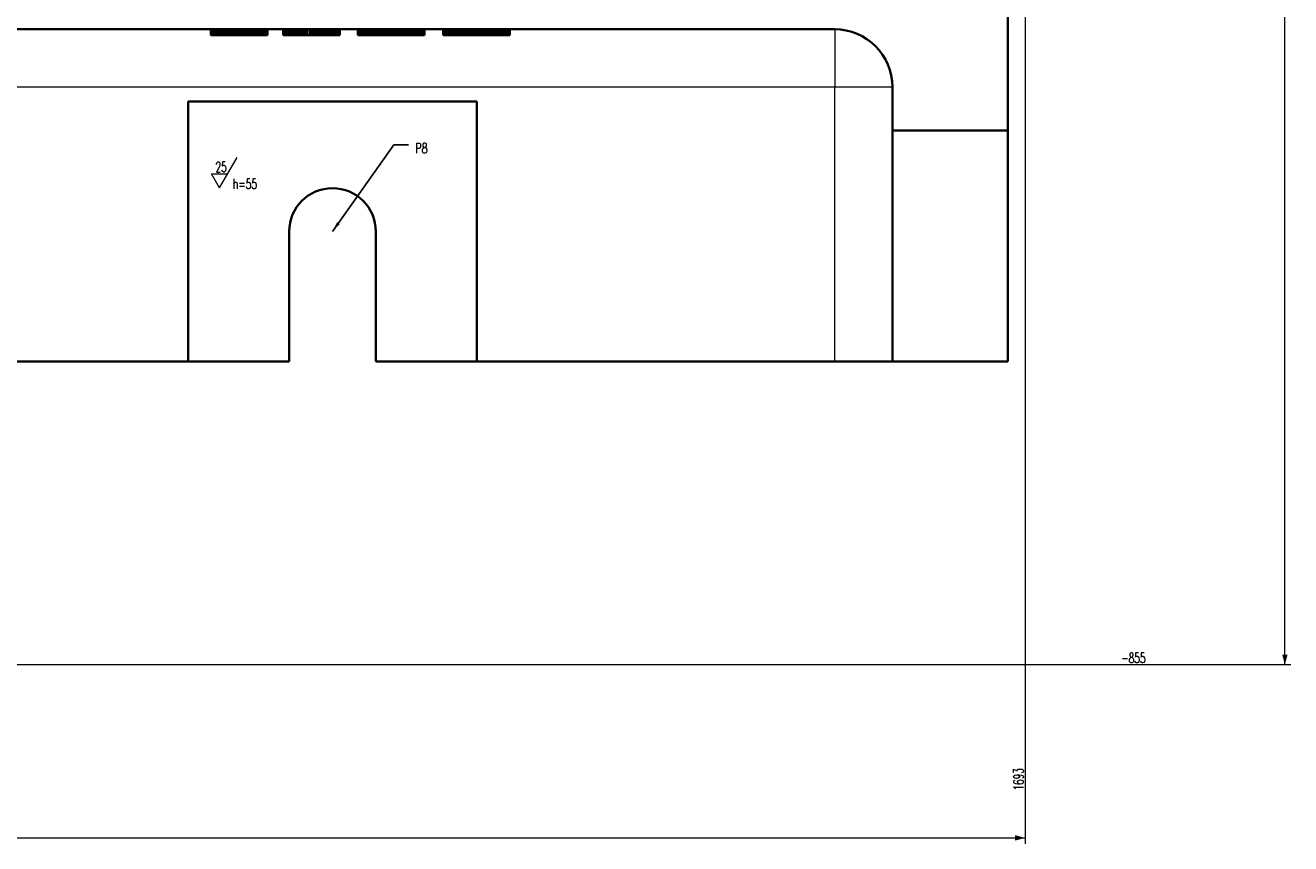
# Model space of a CAD drawing. Header units: millimetres. Extents: x -34 to 6620, y -230 to 4700.
# Tile 129 of 189: x 4949 to 5388, y 538 to 821. Entities that reach past the tile are written whole.
import ezdxf
from ezdxf.lldxf.tags import DXFTag

# ---------------------------------------------------------------- set-up
doc = ezdxf.new("R2010")
doc.units = ezdxf.units.MM
doc.layers.add('1', color=7, linetype='Continuous', true_color=0xffffff)
doc.styles.add('latin_extended', font='simplex.shx')
tags = doc.linetypes.add('DASHED', pattern=[25.72, 12.86, -12.86]).pattern_tags.tags
tags[6:7] = [DXFTag(74, 4), DXFTag(75, 0), DXFTag(340, '0'), DXFTag(46, 0.0), DXFTag(50, 0.0), DXFTag(44, 0.0), DXFTag(45, 0.0)]
tags[4:5] = [DXFTag(74, 4), DXFTag(75, 0), DXFTag(340, '0'), DXFTag(46, 0.0), DXFTag(50, 0.0), DXFTag(44, 0.0), DXFTag(45, 0.0)]
doc.dimstyles.get("Standard").update_dxf_attribs({"dimtxt": 0.18, "dimasz": 0.18, "dimexe": 0.18, "dimexo": 0.0625, "dimgap": 0.09, "dimtad": 0, "dimtih": 1, "dimtoh": 1, "dimdec": 4, "dimzin": 0, "dimdsep": 46, "dimtxsty": 'Standard', "dimcen": 0.09, "dimadec": 0, "dimazin": 0, "dimtfac": 1, "dimtdec": 4, "dimtofl": 0, "dimtmove": 0, "dimatfit": 3, "dimfxl": 1, "dimtolj": 1, "dimtzin": 0, "dimarcsym": 0})

# ---------------------------------------------------------------- blocks, each defined once
blk = doc.blocks.new('LABLE3D_99', base_point=(5082.162754, 779.977539))
at = {"layer": '1', "color": 2, "linetype": 'Continuous', "lineweight": 18, "insert": (5084.537754, 777.048592), "char_height": 3.5, "attachment_point": 7, "line_spacing_factor": 0.963855, "style": 'latin_extended'}
blk.add_mtext('\\W0.6994;P8', dxfattribs=at)
blk = doc.blocks.new('_U0')
at = {"layer": '1', "color": 3, "lineweight": 13}
for p, q in [((4673.385305, 2309.977599), (5387.885305, 2309.977599)), ((5385.885305, 599.977599), (5385.885305, 2309.977599)), ((4673.385305, 599.977599), (5387.885305, 599.977599))]:
    blk.add_line(p, q, dxfattribs=at)
at = {"layer": '1', "color": 3, "lineweight": 18}
for points in [[(5385.885305, 2309.977599), (5386.823127, 2306.477602), (5384.947482, 2306.477595)], [(5385.885305, 599.977599), (5384.947482, 603.477595), (5386.823127, 603.477602)]]:
    blk.add_solid(points, dxfattribs=at)
at = {"layer": '1', "color": 2, "linetype": 'Continuous', "lineweight": 13, "insert": (5385.314252, 1452.114046), "char_height": 3.5, "attachment_point": 7, "rotation": 90, "line_spacing_factor": 0.963855, "style": 'latin_extended'}
blk.add_mtext('\\W0.5795;1710', dxfattribs=at)
blk = doc.blocks.new('_U6')
at = {"layer": '1', "color": 3, "lineweight": 13}
blk.add_line((4673.385305, 599.977599), (5337.323855, 599.977599), dxfattribs=at)
at = {"layer": '1', "color": 2, "linetype": 'Continuous', "lineweight": 13, "insert": (5329.174382, 600.548651), "char_height": 3.5, "attachment_point": 7, "line_spacing_factor": 0.963855, "style": 'latin_extended'}
blk.add_mtext('\\W0.6523;-855', dxfattribs=at)
blk = doc.blocks.new('_U21')
at = {"layer": '1', "color": 3, "lineweight": 13}
blk.add_line((5295.885305, 1425.977599), (5295.885305, 555.559875), dxfattribs=at)
at = {"layer": '1', "color": 2, "linetype": 'Continuous', "lineweight": 13, "insert": (5295.314252, 556.434875), "char_height": 3.5, "attachment_point": 7, "rotation": 90, "line_spacing_factor": 0.963855, "style": 'latin_extended'}
blk.add_mtext('\\W0.6392;1693', dxfattribs=at)
blk = doc.blocks.new('_U22')
at = {"layer": '1', "color": 3, "lineweight": 13}
for p, q in [((1909.885305, 1425.977599), (1909.885305, 537.977574)), ((5295.885305, 1425.977599), (5295.885305, 537.977574)), ((1909.885305, 539.977574), (5295.885305, 539.977574))]:
    blk.add_line(p, q, dxfattribs=at)
at = {"layer": '1', "color": 3, "lineweight": 18}
for points in [[(1909.885305, 539.977574), (1913.385301, 540.915396), (1913.385308, 539.039751)], [(5295.885305, 539.977574), (5292.385308, 539.039751), (5292.385301, 540.915396)]]:
    blk.add_solid(points, dxfattribs=at)
at = {"layer": '1', "color": 2, "linetype": 'Continuous', "lineweight": 13, "insert": (3599.248068, 540.548626), "char_height": 3.5, "attachment_point": 7, "line_spacing_factor": 0.963855, "style": 'latin_extended'}
blk.add_mtext('\\W0.7031;3386', dxfattribs=at)

msp = doc.modelspace()

# ---------------------------------------------------------------- linework, layer by layer
at = {"layer": '1', "color": 7, "linetype": 'Continuous', "lineweight": 35}
for p, q in [((5289.885, 1436.189), (5289.885, 784.978)), ((4753.385, 819.978), (5229.885, 819.978)), ((5013.678, 819.978), (5013.678, 817.978)), ((5013.705, 819.978), (5013.705, 817.978)), ((5013.785, 819.978), (5013.785, 817.978)), ((5013.919, 819.978), (5013.919, 817.978)), ((5014.106, 819.978), (5014.106, 817.978)), ((5014.347, 819.978), (5014.347, 817.978)), ((5014.641, 819.978), (5014.641, 817.978)), ((5014.988, 819.978), (5014.988, 817.978)), ((5015.389, 819.978), (5015.389, 817.978)), ((5015.844, 819.978), (5015.844, 817.978)), ((5016.352, 819.978), (5016.352, 817.978)), ((5016.911, 819.978), (5016.911, 817.978)), ((5017.519, 819.978), (5017.519, 817.978)), ((5018.176, 819.978), (5018.176, 817.978)), ((5018.881, 819.978), (5018.881, 817.978)), ((5019.635, 819.978), (5019.635, 817.978)), ((5020.438, 819.978), (5020.438, 817.978)), ((5021.29, 819.978), (5021.29, 817.978)), ((5022.19, 819.978), (5022.19, 817.978)), ((5023.139, 819.978), (5023.139, 817.978)), ((5024.137, 819.978), (5024.137, 817.978)), ((5024.953, 819.978), (5024.953, 817.978)), ((5025.735, 819.978), (5025.735, 817.978)), ((5026.482, 819.978), (5026.482, 817.978)), ((5027.194, 819.978), (5027.194, 817.978)), ((5027.872, 819.978), (5027.872, 817.978)), ((5028.516, 819.978), (5028.516, 817.978)), ((5029.124, 819.978), (5029.124, 817.978)), ((5029.698, 819.978), (5029.698, 817.978)), ((5030.238, 819.978), (5030.238, 817.978)), ((5030.743, 819.978), (5030.743, 817.978)), ((5031.208, 819.978), (5031.208, 817.978)), ((5031.627, 819.978), (5031.627, 817.978)), ((5032.002, 819.978), (5032.002, 817.978)), ((5032.332, 819.978), (5032.332, 817.978)), ((5032.617, 819.978), (5032.617, 817.978)), ((5032.856, 819.978), (5032.856, 817.978)), ((5033.051, 819.978), (5033.051, 817.978)), ((5033.2, 819.978), (5033.2, 817.978)), ((5033.305, 819.978), (5033.305, 817.978)), ((5033.364, 819.978), (5033.364, 817.978)), ((5038.79, 819.978), (5038.79, 817.978)), ((5058.37, 819.978), (5058.37, 817.978)), ((5064.661, 819.978), (5064.661, 817.978)), ((5067.282, 819.978), (5067.282, 817.978)), ((5067.649, 819.978), (5067.649, 817.978)), ((5067.97, 819.978), (5067.97, 817.978)), ((5068.302, 819.978), (5068.302, 817.978)), ((5068.645, 819.978), (5068.645, 817.978)), ((5069, 819.978), (5069, 817.978)), ((5069.366, 819.978), (5069.366, 817.978)), ((5069.744, 819.978), (5069.744, 817.978)), ((5070.134, 819.978), (5070.134, 817.978)), ((5070.535, 819.978), (5070.535, 817.978)), ((5070.948, 819.978), (5070.948, 817.978)), ((5071.372, 819.978), (5071.372, 817.978)), ((5071.806, 819.978), (5071.806, 817.978)), ((5072.248, 819.978), (5072.248, 817.978)), ((5072.699, 819.978), (5072.699, 817.978)), ((5073.158, 819.978), (5073.158, 817.978)), ((5073.626, 819.978), (5073.626, 817.978)), ((5074.102, 819.978), (5074.102, 817.978)), ((5074.586, 819.978), (5074.586, 817.978)), ((5075.079, 819.978), (5075.079, 817.978)), ((5075.58, 819.978), (5075.58, 817.978)), ((5076.09, 819.978), (5076.09, 817.978)), ((5077.249, 819.978), (5077.249, 817.978)), ((5078.346, 819.978), (5078.346, 817.978)), ((5079.38, 819.978), (5079.38, 817.978)), ((5080.353, 819.978), (5080.353, 817.978)), ((5081.263, 819.978), (5081.263, 817.978)), ((5082.112, 819.978), (5082.112, 817.978)), ((5082.898, 819.978), (5082.898, 817.978)), ((5083.622, 819.978), (5083.622, 817.978)), ((5084.284, 819.978), (5084.284, 817.978)), ((5084.884, 819.978), (5084.884, 817.978)), ((5085.424, 819.978), (5085.424, 817.978)), ((5085.908, 819.978), (5085.908, 817.978)), ((5086.335, 819.978), (5086.335, 817.978)), ((5086.704, 819.978), (5086.704, 817.978)), ((5087.017, 819.978), (5087.017, 817.978)), ((5087.273, 819.978), (5087.273, 817.978)), ((5087.472, 819.978), (5087.472, 817.978)), ((5087.614, 819.978), (5087.614, 817.978)), ((5087.7, 819.978), (5087.7, 817.978)), ((5087.728, 819.978), (5087.728, 817.978)), ((5094.229, 819.978), (5094.229, 817.978)), ((5096.85, 819.978), (5096.85, 817.978)), ((5097.217, 819.978), (5097.217, 817.978)), ((5097.537, 819.978), (5097.537, 817.978)), ((5097.869, 819.978), (5097.869, 817.978)), ((5098.213, 819.978), (5098.213, 817.978)), ((5098.567, 819.978), (5098.567, 817.978)), ((5098.934, 819.978), (5098.934, 817.978)), ((5099.312, 819.978), (5099.312, 817.978)), ((5099.701, 819.978), (5099.701, 817.978)), ((5100.102, 819.978), (5100.102, 817.978)), ((5100.515, 819.978), (5100.515, 817.978)), ((5100.939, 819.978), (5100.939, 817.978)), ((5101.373, 819.978), (5101.373, 817.978)), ((5101.816, 819.978), (5101.816, 817.978)), ((5102.267, 819.978), (5102.267, 817.978)), ((5102.726, 819.978), (5102.726, 817.978)), ((5103.193, 819.978), (5103.193, 817.978)), ((5103.669, 819.978), (5103.669, 817.978)), ((5104.154, 819.978), (5104.154, 817.978)), ((5104.647, 819.978), (5104.647, 817.978)), ((5105.148, 819.978), (5105.148, 817.978)), ((5105.657, 819.978), (5105.657, 817.978)), ((5106.816, 819.978), (5106.816, 817.978)), ((5107.913, 819.978), (5107.913, 817.978)), ((5108.948, 819.978), (5108.948, 817.978)), ((5109.921, 819.978), (5109.921, 817.978)), ((5110.831, 819.978), (5110.831, 817.978)), ((5111.679, 819.978), (5111.679, 817.978)), ((5112.466, 819.978), (5112.466, 817.978)), ((5113.19, 819.978), (5113.19, 817.978)), ((5113.852, 819.978), (5113.852, 817.978)), ((5114.452, 819.978), (5114.452, 817.978)), ((5114.992, 819.978), (5114.992, 817.978)), ((5115.475, 819.978), (5115.475, 817.978)), ((5115.902, 819.978), (5115.902, 817.978)), ((5116.272, 819.978), (5116.272, 817.978)), ((5116.585, 819.978), (5116.585, 817.978)), ((5116.841, 819.978), (5116.841, 817.978)), ((5117.04, 819.978), (5117.04, 817.978)), ((5117.182, 819.978), (5117.182, 817.978)), ((5117.267, 819.978), (5117.267, 817.978)), ((5117.296, 819.978), (5117.296, 817.978)), ((5013.705, 817.978), (5013.678, 817.978)), ((5013.785, 817.978), (5013.705, 817.978)), ((5013.919, 817.978), (5013.785, 817.978)), ((5014.106, 817.978), (5013.919, 817.978)), ((5014.347, 817.978), (5014.106, 817.978)), ((5014.641, 817.978), (5014.347, 817.978)), ((5014.988, 817.978), (5014.641, 817.978)), ((5015.389, 817.978), (5014.988, 817.978)), ((5015.844, 817.978), (5015.389, 817.978)), ((5016.352, 817.978), (5015.844, 817.978)), ((5016.911, 817.978), (5016.352, 817.978)), ((5017.519, 817.978), (5016.911, 817.978)), ((5018.176, 817.978), (5017.519, 817.978)), ((5018.881, 817.978), (5018.176, 817.978)), ((5019.635, 817.978), (5018.881, 817.978)), ((5020.438, 817.978), (5019.635, 817.978)), ((5021.29, 817.978), (5020.438, 817.978)), ((5022.19, 817.978), (5021.29, 817.978)), ((5023.139, 817.978), (5022.19, 817.978)), ((5024.137, 817.978), (5023.139, 817.978)), ((5024.953, 817.978), (5024.137, 817.978)), ((5025.735, 817.978), (5024.953, 817.978)), ((5026.482, 817.978), (5025.735, 817.978)), ((5027.194, 817.978), (5026.482, 817.978)), ((5027.872, 817.978), (5027.194, 817.978)), ((5028.516, 817.978), (5027.872, 817.978)), ((5029.124, 817.978), (5028.516, 817.978)), ((5029.698, 817.978), (5029.124, 817.978)), ((5030.238, 817.978), (5029.698, 817.978)), ((5030.743, 817.978), (5030.238, 817.978)), ((5031.208, 817.978), (5030.743, 817.978)), ((5031.627, 817.978), (5031.208, 817.978)), ((5032.002, 817.978), (5031.627, 817.978)), ((5032.332, 817.978), (5032.002, 817.978)), ((5032.617, 817.978), (5032.332, 817.978)), ((5032.856, 817.978), (5032.617, 817.978)), ((5033.051, 817.978), (5032.856, 817.978)), ((5033.2, 817.978), (5033.051, 817.978)), ((5033.305, 817.978), (5033.2, 817.978)), ((5033.364, 817.978), (5033.305, 817.978)), ((5058.37, 817.978), (5038.79, 817.978)), ((5067.282, 817.978), (5064.661, 817.978)), ((5067.649, 817.978), (5067.282, 817.978)), ((5067.97, 817.978), (5067.649, 817.978)), ((5068.302, 817.978), (5067.97, 817.978)), ((5068.645, 817.978), (5068.302, 817.978)), ((5069, 817.978), (5068.645, 817.978)), ((5069.366, 817.978), (5069, 817.978)), ((5069.744, 817.978), (5069.366, 817.978)), ((5070.134, 817.978), (5069.744, 817.978)), ((5070.535, 817.978), (5070.134, 817.978)), ((5070.948, 817.978), (5070.535, 817.978)), ((5071.372, 817.978), (5070.948, 817.978)), ((5071.806, 817.978), (5071.372, 817.978)), ((5072.248, 817.978), (5071.806, 817.978)), ((5072.699, 817.978), (5072.248, 817.978)), ((5073.158, 817.978), (5072.699, 817.978)), ((5073.626, 817.978), (5073.158, 817.978)), ((5074.102, 817.978), (5073.626, 817.978)), ((5074.586, 817.978), (5074.102, 817.978)), ((5075.079, 817.978), (5074.586, 817.978)), ((5075.58, 817.978), (5075.079, 817.978)), ((5076.09, 817.978), (5075.58, 817.978)), ((5077.249, 817.978), (5076.09, 817.978)), ((5078.346, 817.978), (5077.249, 817.978)), ((5079.38, 817.978), (5078.346, 817.978)), ((5080.353, 817.978), (5079.38, 817.978)), ((5081.263, 817.978), (5080.353, 817.978)), ((5082.112, 817.978), (5081.263, 817.978)), ((5082.898, 817.978), (5082.112, 817.978)), ((5083.622, 817.978), (5082.898, 817.978)), ((5084.284, 817.978), (5083.622, 817.978)), ((5084.884, 817.978), (5084.284, 817.978)), ((5085.424, 817.978), (5084.884, 817.978)), ((5085.908, 817.978), (5085.424, 817.978)), ((5086.335, 817.978), (5085.908, 817.978)), ((5086.704, 817.978), (5086.335, 817.978)), ((5087.017, 817.978), (5086.704, 817.978)), ((5087.273, 817.978), (5087.017, 817.978)), ((5087.472, 817.978), (5087.273, 817.978)), ((5087.614, 817.978), (5087.472, 817.978)), ((5087.7, 817.978), (5087.614, 817.978)), ((5087.728, 817.978), (5087.7, 817.978)), ((5096.85, 817.978), (5094.229, 817.978)), ((5097.217, 817.978), (5096.85, 817.978)), ((5097.537, 817.978), (5097.217, 817.978)), ((5097.869, 817.978), (5097.537, 817.978)), ((5098.213, 817.978), (5097.869, 817.978)), ((5098.567, 817.978), (5098.213, 817.978)), ((5098.934, 817.978), (5098.567, 817.978)), ((5099.312, 817.978), (5098.934, 817.978)), ((5099.701, 817.978), (5099.312, 817.978)), ((5100.102, 817.978), (5099.701, 817.978)), ((5100.515, 817.978), (5100.102, 817.978)), ((5100.939, 817.978), (5100.515, 817.978)), ((5101.373, 817.978), (5100.939, 817.978)), ((5101.816, 817.978), (5101.373, 817.978)), ((5102.267, 817.978), (5101.816, 817.978)), ((5102.726, 817.978), (5102.267, 817.978)), ((5103.193, 817.978), (5102.726, 817.978)), ((5103.669, 817.978), (5103.193, 817.978)), ((5104.154, 817.978), (5103.669, 817.978)), ((5104.647, 817.978), (5104.154, 817.978)), ((5105.148, 817.978), (5104.647, 817.978)), ((5105.657, 817.978), (5105.148, 817.978)), ((5106.816, 817.978), (5105.657, 817.978)), ((5107.913, 817.978), (5106.816, 817.978)), ((5108.948, 817.978), (5107.913, 817.978)), ((5109.921, 817.978), (5108.948, 817.978)), ((5110.831, 817.978), (5109.921, 817.978)), ((5111.679, 817.978), (5110.831, 817.978)), ((5112.466, 817.978), (5111.679, 817.978)), ((5113.19, 817.978), (5112.466, 817.978)), ((5113.852, 817.978), (5113.19, 817.978)), ((5114.452, 817.978), (5113.852, 817.978)), ((5114.992, 817.978), (5114.452, 817.978)), ((5115.475, 817.978), (5114.992, 817.978)), ((5115.902, 817.978), (5115.475, 817.978)), ((5116.272, 817.978), (5115.902, 817.978)), ((5116.585, 817.978), (5116.272, 817.978)), ((5116.841, 817.978), (5116.585, 817.978)), ((5117.04, 817.978), (5116.841, 817.978)), ((5117.182, 817.978), (5117.04, 817.978)), ((5117.267, 817.978), (5117.182, 817.978)), ((5117.296, 817.978), (5117.267, 817.978)), ((5249.885, 799.978), (5249.885, 784.978)), ((5005.885, 794.978), (5005.885, 704.978)), ((5105.885, 794.978), (5005.885, 794.978)), ((5105.885, 704.978), (5105.885, 794.978)), ((5249.885, 784.978), (5249.885, 704.978)), ((5289.885, 784.978), (5249.885, 784.978)), ((5289.885, 704.978), (5289.885, 784.978)), ((5040.885, 749.978), (5040.885, 704.978)), ((5070.885, 749.978), (5070.885, 704.978)), ((4880.885, 704.978), (5005.885, 704.978)), ((5005.885, 704.978), (5040.885, 704.978)), ((5070.885, 704.978), (5105.885, 704.978)), ((5105.885, 704.978), (5229.885, 704.978)), ((5249.885, 704.978), (5229.885, 704.978)), ((5289.885, 704.978), (5249.885, 704.978))]:
    msp.add_line(p, q, dxfattribs=at)
at = {"layer": '1', "color": 6, "linetype": 'DASHED', "lineweight": 13}
for p, q in [((5013.703, 819.978), (5013.703, 817.978)), ((5013.778, 819.978), (5013.778, 817.978)), ((5013.904, 819.978), (5013.904, 817.978)), ((5014.079, 819.978), (5014.079, 817.978)), ((5014.304, 819.978), (5014.304, 817.978)), ((5014.579, 819.978), (5014.579, 817.978)), ((5014.905, 819.978), (5014.905, 817.978)), ((5015.172, 819.978), (5015.172, 817.978)), ((5015.28, 819.978), (5015.28, 817.978)), ((5015.706, 819.978), (5015.706, 817.978)), ((5016.182, 819.978), (5016.182, 817.978)), ((5016.699, 819.978), (5016.699, 817.978)), ((5017.06, 819.978), (5017.06, 817.978)), ((5017.077, 819.978), (5017.077, 817.978)), ((5017.078, 819.978), (5017.078, 817.978)), ((5017.129, 819.978), (5017.129, 817.978)), ((5017.134, 819.978), (5017.134, 817.978)), ((5017.217, 819.978), (5017.217, 817.978)), ((5017.227, 819.978), (5017.227, 817.978)), ((5017.252, 819.978), (5017.252, 817.978)), ((5017.339, 819.978), (5017.339, 817.978)), ((5017.357, 819.978), (5017.357, 817.978)), ((5017.495, 819.978), (5017.495, 817.978)), ((5017.525, 819.978), (5017.525, 817.978)), ((5017.687, 819.978), (5017.687, 817.978)), ((5017.73, 819.978), (5017.73, 817.978)), ((5017.838, 819.978), (5017.838, 817.978)), ((5017.914, 819.978), (5017.914, 817.978)), ((5017.972, 819.978), (5017.972, 817.978)), ((5018.175, 819.978), (5018.175, 817.978)), ((5018.251, 819.978), (5018.251, 817.978)), ((5018.459, 819.978), (5018.459, 817.978)), ((5018.472, 819.978), (5018.472, 817.978)), ((5018.567, 819.978), (5018.567, 817.978)), ((5018.803, 819.978), (5018.803, 817.978)), ((5018.921, 819.978), (5018.921, 817.978)), ((5019.114, 819.978), (5019.114, 817.978)), ((5019.165, 819.978), (5019.165, 817.978)), ((5019.308, 819.978), (5019.308, 817.978)), ((5019.553, 819.978), (5019.553, 817.978)), ((5019.725, 819.978), (5019.725, 817.978)), ((5019.804, 819.978), (5019.804, 817.978)), ((5019.968, 819.978), (5019.968, 817.978)), ((5020.172, 819.978), (5020.172, 817.978)), ((5020.409, 819.978), (5020.409, 817.978)), ((5020.527, 819.978), (5020.527, 817.978)), ((5020.649, 819.978), (5020.649, 817.978)), ((5020.877, 819.978), (5020.877, 817.978)), ((5021.155, 819.978), (5021.155, 817.978)), ((5021.286, 819.978), (5021.286, 817.978)), ((5021.371, 819.978), (5021.371, 817.978)), ((5021.692, 819.978), (5021.692, 817.978)), ((5021.892, 819.978), (5021.892, 817.978)), ((5022.078, 819.978), (5022.078, 817.978)), ((5022.258, 819.978), (5022.258, 817.978)), ((5022.439, 819.978), (5022.439, 817.978)), ((5022.855, 819.978), (5022.855, 817.978)), ((5022.905, 819.978), (5022.905, 817.978)), ((5023.013, 819.978), (5023.013, 817.978)), ((5023.228, 819.978), (5023.228, 817.978)), ((5023.481, 819.978), (5023.481, 817.978)), ((5023.548, 819.978), (5023.548, 817.978)), ((5023.613, 819.978), (5023.613, 817.978)), ((5023.865, 819.978), (5023.865, 817.978)), ((5024.007, 819.978), (5024.007, 817.978)), ((5024.178, 819.978), (5024.178, 817.978)), ((5024.392, 819.978), (5024.392, 817.978)), ((5024.488, 819.978), (5024.488, 817.978)), ((5024.655, 819.978), (5024.655, 817.978)), ((5024.769, 819.978), (5024.769, 817.978)), ((5024.794, 819.978), (5024.794, 817.978)), ((5025.097, 819.978), (5025.097, 817.978)), ((5025.137, 819.978), (5025.137, 817.978)), ((5025.15, 819.978), (5025.15, 817.978)), ((5025.396, 819.978), (5025.396, 817.978)), ((5025.497, 819.978), (5025.497, 817.978)), ((5025.623, 819.978), (5025.623, 817.978)), ((5025.692, 819.978), (5025.692, 817.978)), ((5025.848, 819.978), (5025.848, 817.978)), ((5025.985, 819.978), (5025.985, 817.978)), ((5026.073, 819.978), (5026.073, 817.978)), ((5026.19, 819.978), (5026.19, 817.978)), ((5026.275, 819.978), (5026.275, 817.978)), ((5026.499, 819.978), (5026.499, 817.978)), ((5026.523, 819.978), (5026.523, 817.978)), ((5026.564, 819.978), (5026.564, 817.978)), ((5026.848, 819.978), (5026.848, 817.978)), ((5026.852, 819.978), (5026.852, 817.978)), ((5026.903, 819.978), (5026.903, 817.978)), ((5027.138, 819.978), (5027.138, 817.978)), ((5027.165, 819.978), (5027.165, 817.978)), ((5027.256, 819.978), (5027.256, 817.978)), ((5027.285, 819.978), (5027.285, 817.978)), ((5027.423, 819.978), (5027.423, 817.978)), ((5027.47, 819.978), (5027.47, 817.978)), ((5027.643, 819.978), (5027.643, 817.978)), ((5027.707, 819.978), (5027.707, 817.978)), ((5027.762, 819.978), (5027.762, 817.978)), ((5027.979, 819.978), (5027.979, 817.978)), ((5027.99, 819.978), (5027.99, 817.978)), ((5028.04, 819.978), (5028.04, 817.978)), ((5028.271, 819.978), (5028.271, 817.978)), ((5028.292, 819.978), (5028.292, 817.978)), ((5028.305, 819.978), (5028.305, 817.978)), ((5028.551, 819.978), (5028.551, 817.978)), ((5028.557, 819.978), (5028.557, 817.978)), ((5028.582, 819.978), (5028.582, 817.978)), ((5028.795, 819.978), (5028.795, 817.978)), ((5028.829, 819.978), (5028.829, 817.978)), ((5028.849, 819.978), (5028.849, 817.978)), ((5029.02, 819.978), (5029.02, 817.978)), ((5029.093, 819.978), (5029.093, 817.978)), ((5029.232, 819.978), (5029.232, 817.978)), ((5029.315, 819.978), (5029.315, 817.978)), ((5029.43, 819.978), (5029.43, 817.978)), ((5029.514, 819.978), (5029.514, 817.978)), ((5029.615, 819.978), (5029.615, 817.978)), ((5029.69, 819.978), (5029.69, 817.978)), ((5029.843, 819.978), (5029.843, 817.978)), ((5029.973, 819.978), (5029.973, 817.978)), ((5030.009, 819.978), (5030.009, 817.978)), ((5030.081, 819.978), (5030.081, 817.978)), ((5030.166, 819.978), (5030.166, 817.978)), ((5032.42, 819.978), (5032.42, 817.978)), ((5038.895, 819.978), (5038.895, 817.978)), ((5038.898, 819.978), (5038.898, 817.978)), ((5038.907, 819.978), (5038.907, 817.978)), ((5038.92, 819.978), (5038.92, 817.978)), ((5038.923, 819.978), (5038.923, 817.978)), ((5038.945, 819.978), (5038.945, 817.978)), ((5038.973, 819.978), (5038.973, 817.978)), ((5038.998, 819.978), (5038.998, 817.978)), ((5039.008, 819.978), (5039.008, 817.978)), ((5039.049, 819.978), (5039.049, 817.978)), ((5039.096, 819.978), (5039.096, 817.978)), ((5039.127, 819.978), (5039.127, 817.978)), ((5039.149, 819.978), (5039.149, 817.978)), ((5039.209, 819.978), (5039.209, 817.978)), ((5039.275, 819.978), (5039.275, 817.978)), ((5039.308, 819.978), (5039.308, 817.978)), ((5039.346, 819.978), (5039.346, 817.978)), ((5039.424, 819.978), (5039.424, 817.978)), ((5039.507, 819.978), (5039.507, 817.978)), ((5039.54, 819.978), (5039.54, 817.978)), ((5039.596, 819.978), (5039.596, 817.978)), ((5039.69, 819.978), (5039.69, 817.978)), ((5039.791, 819.978), (5039.791, 817.978)), ((5039.824, 819.978), (5039.824, 817.978)), ((5039.897, 819.978), (5039.897, 817.978)), ((5040.009, 819.978), (5040.009, 817.978)), ((5040.127, 819.978), (5040.127, 817.978)), ((5040.16, 819.978), (5040.16, 817.978)), ((5040.419, 819.978), (5040.419, 817.978)), ((5040.547, 819.978), (5040.547, 817.978)), ((5040.771, 819.978), (5040.771, 817.978)), ((5040.986, 819.978), (5040.986, 817.978)), ((5041.184, 819.978), (5041.184, 817.978)), ((5041.476, 819.978), (5041.476, 817.978)), ((5041.657, 819.978), (5041.657, 817.978)), ((5042.012, 819.978), (5042.012, 817.978)), ((5042.191, 819.978), (5042.191, 817.978)), ((5042.224, 819.978), (5042.224, 817.978)), ((5042.24, 819.978), (5042.24, 817.978)), ((5042.288, 819.978), (5042.288, 817.978)), ((5042.296, 819.978), (5042.296, 817.978)), ((5042.369, 819.978), (5042.369, 817.978)), ((5042.481, 819.978), (5042.481, 817.978)), ((5042.513, 819.978), (5042.513, 817.978)), ((5042.584, 819.978), (5042.584, 817.978)), ((5042.627, 819.978), (5042.627, 817.978)), ((5042.784, 819.978), (5042.784, 817.978)), ((5042.804, 819.978), (5042.804, 817.978)), ((5042.875, 819.978), (5042.875, 817.978)), ((5043.013, 819.978), (5043.013, 817.978)), ((5043.194, 819.978), (5043.194, 817.978)), ((5043.255, 819.978), (5043.255, 817.978)), ((5043.381, 819.978), (5043.381, 817.978)), ((5043.438, 819.978), (5043.438, 817.978)), ((5043.529, 819.978), (5043.529, 817.978)), ((5043.836, 819.978), (5043.836, 817.978)), ((5043.842, 819.978), (5043.842, 817.978)), ((5044.032, 819.978), (5044.032, 817.978)), ((5044.153, 819.978), (5044.153, 817.978)), ((5044.169, 819.978), (5044.169, 817.978)), ((5044.525, 819.978), (5044.525, 817.978)), ((5044.527, 819.978), (5044.527, 817.978)), ((5044.828, 819.978), (5044.828, 817.978)), ((5044.903, 819.978), (5044.903, 817.978)), ((5044.927, 819.978), (5044.927, 817.978)), ((5045.249, 819.978), (5045.249, 817.978)), ((5045.303, 819.978), (5045.303, 817.978)), ((5045.726, 819.978), (5045.726, 817.978)), ((5045.762, 819.978), (5045.762, 817.978)), ((5045.768, 819.978), (5045.768, 817.978)), ((5045.895, 819.978), (5045.895, 817.978)), ((5046.009, 819.978), (5046.009, 817.978)), ((5046.021, 819.978), (5046.021, 817.978)), ((5046.14, 819.978), (5046.14, 817.978)), ((5046.171, 819.978), (5046.171, 817.978)), ((5046.253, 819.978), (5046.253, 817.978)), ((5046.359, 819.978), (5046.359, 817.978)), ((5046.457, 819.978), (5046.457, 817.978)), ((5046.549, 819.978), (5046.549, 817.978)), ((5046.635, 819.978), (5046.635, 817.978)), ((5046.638, 819.978), (5046.638, 817.978)), ((5046.713, 819.978), (5046.713, 817.978)), ((5046.784, 819.978), (5046.784, 817.978)), ((5046.807, 819.978), (5046.807, 817.978)), ((5046.854, 819.978), (5046.854, 817.978)), ((5047.128, 819.978), (5047.128, 817.978)), ((5047.64, 819.978), (5047.64, 817.978)), ((5047.642, 819.978), (5047.642, 817.978)), ((5047.731, 819.978), (5047.731, 817.978)), ((5048.084, 819.978), (5048.084, 817.978)), ((5048.174, 819.978), (5048.174, 817.978)), ((5048.514, 819.978), (5048.514, 817.978)), ((5048.61, 819.978), (5048.61, 817.978)), ((5048.803, 819.978), (5048.803, 817.978)), ((5049.356, 819.978), (5049.356, 817.978)), ((5049.399, 819.978), (5049.399, 817.978)), ((5049.422, 819.978), (5049.422, 817.978)), ((5049.458, 819.978), (5049.458, 817.978)), ((5049.799, 819.978), (5049.799, 817.978)), ((5049.964, 819.978), (5049.964, 817.978)), ((5050.162, 819.978), (5050.162, 817.978)), ((5050.167, 819.978), (5050.167, 817.978)), ((5050.428, 819.978), (5050.428, 817.978)), ((5050.497, 819.978), (5050.497, 817.978)), ((5050.844, 819.978), (5050.844, 817.978)), ((5050.931, 819.978), (5050.931, 817.978)), ((5050.998, 819.978), (5050.998, 817.978)), ((5051.312, 819.978), (5051.312, 817.978)), ((5051.454, 819.978), (5051.454, 817.978)), ((5051.467, 819.978), (5051.467, 817.978)), ((5051.664, 819.978), (5051.664, 817.978)), ((5051.904, 819.978), (5051.904, 817.978)), ((5051.996, 819.978), (5051.996, 817.978)), ((5052.131, 819.978), (5052.131, 817.978)), ((5052.309, 819.978), (5052.309, 817.978)), ((5052.361, 819.978), (5052.361, 817.978)), ((5052.471, 819.978), (5052.471, 817.978)), ((5052.682, 819.978), (5052.682, 817.978)), ((5052.879, 819.978), (5052.879, 817.978)), ((5052.883, 819.978), (5052.883, 817.978)), ((5053.022, 819.978), (5053.022, 817.978)), ((5053.023, 819.978), (5053.023, 817.978)), ((5053.22, 819.978), (5053.22, 817.978)), ((5053.333, 819.978), (5053.333, 817.978)), ((5053.511, 819.978), (5053.511, 817.978)), ((5053.569, 819.978), (5053.569, 817.978)), ((5053.611, 819.978), (5053.611, 817.978)), ((5053.647, 819.978), (5053.647, 817.978)), ((5053.773, 819.978), (5053.773, 817.978)), ((5053.859, 819.978), (5053.859, 817.978)), ((5054.004, 819.978), (5054.004, 817.978)), ((5054.076, 819.978), (5054.076, 817.978)), ((5054.189, 819.978), (5054.189, 817.978)), ((5054.205, 819.978), (5054.205, 817.978)), ((5054.235, 819.978), (5054.235, 817.978)), ((5054.262, 819.978), (5054.262, 817.978)), ((5054.376, 819.978), (5054.376, 817.978)), ((5054.416, 819.978), (5054.416, 817.978)), ((5054.517, 819.978), (5054.517, 817.978)), ((5054.54, 819.978), (5054.54, 817.978)), ((5054.628, 819.978), (5054.628, 817.978)), ((5054.633, 819.978), (5054.633, 817.978)), ((5054.696, 819.978), (5054.696, 817.978)), ((5054.708, 819.978), (5054.708, 817.978)), ((5054.727, 819.978), (5054.727, 817.978)), ((5054.744, 819.978), (5054.744, 817.978)), ((5054.759, 819.978), (5054.759, 817.978)), ((5054.779, 819.978), (5054.779, 817.978)), ((5054.787, 819.978), (5054.787, 817.978)), ((5055.232, 819.978), (5055.232, 817.978)), ((5055.303, 819.978), (5055.303, 817.978)), ((5055.654, 819.978), (5055.654, 817.978)), ((5055.777, 819.978), (5055.777, 817.978)), ((5056.01, 819.978), (5056.01, 817.978)), ((5056.2, 819.978), (5056.2, 817.978)), ((5056.3, 819.978), (5056.3, 817.978)), ((5056.499, 819.978), (5056.499, 817.978)), ((5056.573, 819.978), (5056.573, 817.978)), ((5056.688, 819.978), (5056.688, 817.978)), ((5056.867, 819.978), (5056.867, 817.978)), ((5056.897, 819.978), (5056.897, 817.978)), ((5057.036, 819.978), (5057.036, 817.978)), ((5057.171, 819.978), (5057.171, 817.978)), ((5057.194, 819.978), (5057.194, 817.978)), ((5057.342, 819.978), (5057.342, 817.978)), ((5057.395, 819.978), (5057.395, 817.978)), ((5057.48, 819.978), (5057.48, 817.978)), ((5057.57, 819.978), (5057.57, 817.978)), ((5057.608, 819.978), (5057.608, 817.978)), ((5057.694, 819.978), (5057.694, 817.978)), ((5057.726, 819.978), (5057.726, 817.978)), ((5057.769, 819.978), (5057.769, 817.978)), ((5057.794, 819.978), (5057.794, 817.978)), ((5057.833, 819.978), (5057.833, 817.978)), ((5057.93, 819.978), (5057.93, 817.978)), ((5058.018, 819.978), (5058.018, 817.978)), ((5058.096, 819.978), (5058.096, 817.978)), ((5058.164, 819.978), (5058.164, 817.978)), ((5058.223, 819.978), (5058.223, 817.978)), ((5058.272, 819.978), (5058.272, 817.978)), ((5058.311, 819.978), (5058.311, 817.978)), ((5058.34, 819.978), (5058.34, 817.978)), ((5058.36, 819.978), (5058.36, 817.978)), ((5064.923, 819.978), (5064.923, 817.978)), ((5065.036, 819.978), (5065.036, 817.978)), ((5065.195, 819.978), (5065.195, 817.978)), ((5065.402, 819.978), (5065.402, 817.978)), ((5065.655, 819.978), (5065.655, 817.978)), ((5065.955, 819.978), (5065.955, 817.978)), ((5066.303, 819.978), (5066.303, 817.978)), ((5066.697, 819.978), (5066.697, 817.978)), ((5067.138, 819.978), (5067.138, 817.978)), ((5067.626, 819.978), (5067.626, 817.978)), ((5067.702, 819.978), (5067.702, 817.978)), ((5067.723, 819.978), (5067.723, 817.978)), ((5067.785, 819.978), (5067.785, 817.978)), ((5067.888, 819.978), (5067.888, 817.978)), ((5068.033, 819.978), (5068.033, 817.978)), ((5068.161, 819.978), (5068.161, 817.978)), ((5068.22, 819.978), (5068.22, 817.978)), ((5068.305, 819.978), (5068.305, 817.978)), ((5068.409, 819.978), (5068.409, 817.978)), ((5068.447, 819.978), (5068.447, 817.978)), ((5068.543, 819.978), (5068.543, 817.978)), ((5068.708, 819.978), (5068.708, 817.978)), ((5068.717, 819.978), (5068.717, 817.978)), ((5068.739, 819.978), (5068.739, 817.978)), ((5068.902, 819.978), (5068.902, 817.978)), ((5069.027, 819.978), (5069.027, 817.978)), ((5069.127, 819.978), (5069.127, 817.978)), ((5069.356, 819.978), (5069.356, 817.978)), ((5069.379, 819.978), (5069.379, 817.978)), ((5069.382, 819.978), (5069.382, 817.978)), ((5069.667, 819.978), (5069.667, 817.978)), ((5069.773, 819.978), (5069.773, 817.978)), ((5069.982, 819.978), (5069.982, 817.978)), ((5070.014, 819.978), (5070.014, 817.978)), ((5070.207, 819.978), (5070.207, 817.978)), ((5070.328, 819.978), (5070.328, 817.978)), ((5070.682, 819.978), (5070.682, 817.978)), ((5070.703, 819.978), (5070.703, 817.978)), ((5070.711, 819.978), (5070.711, 817.978)), ((5071.105, 819.978), (5071.105, 817.978)), ((5071.197, 819.978), (5071.197, 817.978)), ((5071.447, 819.978), (5071.447, 817.978)), ((5071.531, 819.978), (5071.531, 817.978)), ((5071.752, 819.978), (5071.752, 817.978)), ((5071.98, 819.978), (5071.98, 817.978)), ((5072.223, 819.978), (5072.223, 817.978)), ((5072.348, 819.978), (5072.348, 817.978)), ((5072.452, 819.978), (5072.452, 817.978)), ((5072.948, 819.978), (5072.948, 817.978)), ((5072.984, 819.978), (5072.984, 817.978)), ((5073.039, 819.978), (5073.039, 817.978)), ((5073.466, 819.978), (5073.466, 817.978)), ((5073.661, 819.978), (5073.661, 817.978)), ((5073.894, 819.978), (5073.894, 817.978)), ((5074.009, 819.978), (5074.009, 817.978)), ((5074.378, 819.978), (5074.378, 817.978)), ((5074.574, 819.978), (5074.574, 817.978)), ((5074.789, 819.978), (5074.789, 817.978)), ((5075.135, 819.978), (5075.135, 817.978)), ((5075.163, 819.978), (5075.163, 817.978)), ((5075.723, 819.978), (5075.723, 817.978)), ((5075.775, 819.978), (5075.775, 817.978)), ((5075.933, 819.978), (5075.933, 817.978)), ((5076.614, 819.978), (5076.614, 817.978)), ((5076.623, 819.978), (5076.623, 817.978)), ((5076.76, 819.978), (5076.76, 817.978)), ((5076.932, 819.978), (5076.932, 817.978)), ((5077.424, 819.978), (5077.424, 817.978)), ((5077.543, 819.978), (5077.543, 817.978)), ((5078.075, 819.978), (5078.075, 817.978)), ((5078.18, 819.978), (5078.18, 817.978)), ((5078.281, 819.978), (5078.281, 817.978)), ((5078.889, 819.978), (5078.889, 817.978)), ((5078.975, 819.978), (5078.975, 817.978)), ((5079.152, 819.978), (5079.152, 817.978)), ((5079.553, 819.978), (5079.553, 817.978)), ((5079.625, 819.978), (5079.625, 817.978)), ((5080.162, 819.978), (5080.162, 817.978)), ((5080.171, 819.978), (5080.171, 817.978)), ((5080.231, 819.978), (5080.231, 817.978)), ((5080.743, 819.978), (5080.743, 817.978)), ((5080.792, 819.978), (5080.792, 817.978)), ((5081.106, 819.978), (5081.106, 817.978)), ((5081.269, 819.978), (5081.269, 817.978)), ((5081.309, 819.978), (5081.309, 817.978)), ((5081.75, 819.978), (5081.75, 817.978)), ((5081.782, 819.978), (5081.782, 817.978)), ((5081.984, 819.978), (5081.984, 817.978)), ((5082.184, 819.978), (5082.184, 817.978)), ((5082.21, 819.978), (5082.21, 817.978)), ((5082.575, 819.978), (5082.575, 817.978)), ((5082.596, 819.978), (5082.596, 817.978)), ((5082.795, 819.978), (5082.795, 817.978)), ((5082.925, 819.978), (5082.925, 817.978)), ((5082.942, 819.978), (5082.942, 817.978)), ((5083.234, 819.978), (5083.234, 817.978)), ((5083.246, 819.978), (5083.246, 817.978)), ((5083.501, 819.978), (5083.501, 817.978)), ((5083.511, 819.978), (5083.511, 817.978)), ((5083.54, 819.978), (5083.54, 817.978)), ((5083.727, 819.978), (5083.727, 817.978)), ((5083.734, 819.978), (5083.734, 817.978)), ((5083.913, 819.978), (5083.913, 817.978)), ((5083.917, 819.978), (5083.917, 817.978)), ((5084.057, 819.978), (5084.057, 817.978)), ((5084.059, 819.978), (5084.059, 817.978)), ((5084.16, 819.978), (5084.16, 817.978)), ((5084.161, 819.978), (5084.161, 817.978)), ((5084.219, 819.978), (5084.219, 817.978)), ((5084.221, 819.978), (5084.221, 817.978)), ((5084.222, 819.978), (5084.222, 817.978)), ((5084.242, 819.978), (5084.242, 817.978)), ((5084.832, 819.978), (5084.832, 817.978)), ((5085.382, 819.978), (5085.382, 817.978)), ((5085.874, 819.978), (5085.874, 817.978)), ((5086.309, 819.978), (5086.309, 817.978)), ((5086.685, 819.978), (5086.685, 817.978)), ((5087.004, 819.978), (5087.004, 817.978)), ((5087.265, 819.978), (5087.265, 817.978)), ((5087.467, 819.978), (5087.467, 817.978)), ((5087.612, 819.978), (5087.612, 817.978)), ((5087.699, 819.978), (5087.699, 817.978)), ((5094.491, 819.978), (5094.491, 817.978)), ((5094.603, 819.978), (5094.603, 817.978)), ((5094.763, 819.978), (5094.763, 817.978)), ((5094.969, 819.978), (5094.969, 817.978)), ((5095.223, 819.978), (5095.223, 817.978)), ((5095.523, 819.978), (5095.523, 817.978)), ((5095.87, 819.978), (5095.87, 817.978)), ((5096.264, 819.978), (5096.264, 817.978)), ((5096.705, 819.978), (5096.705, 817.978)), ((5097.193, 819.978), (5097.193, 817.978)), ((5097.269, 819.978), (5097.269, 817.978)), ((5097.29, 819.978), (5097.29, 817.978)), ((5097.352, 819.978), (5097.352, 817.978)), ((5097.456, 819.978), (5097.456, 817.978)), ((5097.601, 819.978), (5097.601, 817.978)), ((5097.728, 819.978), (5097.728, 817.978)), ((5097.787, 819.978), (5097.787, 817.978)), ((5097.872, 819.978), (5097.872, 817.978)), ((5097.976, 819.978), (5097.976, 817.978)), ((5098.015, 819.978), (5098.015, 817.978)), ((5098.111, 819.978), (5098.111, 817.978)), ((5098.275, 819.978), (5098.275, 817.978)), ((5098.284, 819.978), (5098.284, 817.978)), ((5098.306, 819.978), (5098.306, 817.978)), ((5098.47, 819.978), (5098.47, 817.978)), ((5098.595, 819.978), (5098.595, 817.978)), ((5098.695, 819.978), (5098.695, 817.978)), ((5098.924, 819.978), (5098.924, 817.978)), ((5098.947, 819.978), (5098.947, 817.978)), ((5098.95, 819.978), (5098.95, 817.978)), ((5099.235, 819.978), (5099.235, 817.978)), ((5099.34, 819.978), (5099.34, 817.978)), ((5099.55, 819.978), (5099.55, 817.978)), ((5099.581, 819.978), (5099.581, 817.978)), ((5099.774, 819.978), (5099.774, 817.978)), ((5099.895, 819.978), (5099.895, 817.978)), ((5100.249, 819.978), (5100.249, 817.978)), ((5100.271, 819.978), (5100.271, 817.978)), ((5100.278, 819.978), (5100.278, 817.978)), ((5100.673, 819.978), (5100.673, 817.978)), ((5100.764, 819.978), (5100.764, 817.978)), ((5101.014, 819.978), (5101.014, 817.978)), ((5101.098, 819.978), (5101.098, 817.978)), ((5101.32, 819.978), (5101.32, 817.978)), ((5101.547, 819.978), (5101.547, 817.978)), ((5101.79, 819.978), (5101.79, 817.978)), ((5101.916, 819.978), (5101.916, 817.978)), ((5102.02, 819.978), (5102.02, 817.978)), ((5102.515, 819.978), (5102.515, 817.978)), ((5102.552, 819.978), (5102.552, 817.978)), ((5102.606, 819.978), (5102.606, 817.978)), ((5103.034, 819.978), (5103.034, 817.978)), ((5103.228, 819.978), (5103.228, 817.978)), ((5103.461, 819.978), (5103.461, 817.978)), ((5103.576, 819.978), (5103.576, 817.978)), ((5103.945, 819.978), (5103.945, 817.978)), ((5104.142, 819.978), (5104.142, 817.978)), ((5104.356, 819.978), (5104.356, 817.978)), ((5104.702, 819.978), (5104.702, 817.978)), ((5104.731, 819.978), (5104.731, 817.978)), ((5105.29, 819.978), (5105.29, 817.978)), ((5105.343, 819.978), (5105.343, 817.978)), ((5105.5, 819.978), (5105.5, 817.978)), ((5106.182, 819.978), (5106.182, 817.978)), ((5106.19, 819.978), (5106.19, 817.978)), ((5106.327, 819.978), (5106.327, 817.978)), ((5106.5, 819.978), (5106.5, 817.978)), ((5106.992, 819.978), (5106.992, 817.978)), ((5107.11, 819.978), (5107.11, 817.978)), ((5107.643, 819.978), (5107.643, 817.978)), ((5107.747, 819.978), (5107.747, 817.978)), ((5107.849, 819.978), (5107.849, 817.978)), ((5108.457, 819.978), (5108.457, 817.978)), ((5108.543, 819.978), (5108.543, 817.978)), ((5108.719, 819.978), (5108.719, 817.978)), ((5109.121, 819.978), (5109.121, 817.978)), ((5109.193, 819.978), (5109.193, 817.978)), ((5109.73, 819.978), (5109.73, 817.978)), ((5109.739, 819.978), (5109.739, 817.978)), ((5109.798, 819.978), (5109.798, 817.978)), ((5110.311, 819.978), (5110.311, 817.978)), ((5110.36, 819.978), (5110.36, 817.978)), ((5110.674, 819.978), (5110.674, 817.978)), ((5110.837, 819.978), (5110.837, 817.978)), ((5110.877, 819.978), (5110.877, 817.978)), ((5111.317, 819.978), (5111.317, 817.978)), ((5111.349, 819.978), (5111.349, 817.978)), ((5111.551, 819.978), (5111.551, 817.978)), ((5111.752, 819.978), (5111.752, 817.978)), ((5111.778, 819.978), (5111.778, 817.978)), ((5112.143, 819.978), (5112.143, 817.978)), ((5112.164, 819.978), (5112.164, 817.978)), ((5112.363, 819.978), (5112.363, 817.978)), ((5112.492, 819.978), (5112.492, 817.978)), ((5112.509, 819.978), (5112.509, 817.978)), ((5112.801, 819.978), (5112.801, 817.978)), ((5112.814, 819.978), (5112.814, 817.978)), ((5113.069, 819.978), (5113.069, 817.978)), ((5113.078, 819.978), (5113.078, 817.978)), ((5113.108, 819.978), (5113.108, 817.978)), ((5113.295, 819.978), (5113.295, 817.978)), ((5113.301, 819.978), (5113.301, 817.978)), ((5113.48, 819.978), (5113.48, 817.978)), ((5113.484, 819.978), (5113.484, 817.978)), ((5113.624, 819.978), (5113.624, 817.978)), ((5113.627, 819.978), (5113.627, 817.978)), ((5113.727, 819.978), (5113.727, 817.978)), ((5113.728, 819.978), (5113.728, 817.978)), ((5113.787, 819.978), (5113.787, 817.978)), ((5113.789, 819.978), (5113.789, 817.978)), ((5113.789, 819.978), (5113.789, 817.978)), ((5113.809, 819.978), (5113.809, 817.978)), ((5114.399, 819.978), (5114.399, 817.978)), ((5114.949, 819.978), (5114.949, 817.978)), ((5115.442, 819.978), (5115.442, 817.978)), ((5115.876, 819.978), (5115.876, 817.978)), ((5116.253, 819.978), (5116.253, 817.978)), ((5116.571, 819.978), (5116.571, 817.978)), ((5116.832, 819.978), (5116.832, 817.978)), ((5117.035, 819.978), (5117.035, 817.978)), ((5117.18, 819.978), (5117.18, 817.978)), ((5117.267, 819.978), (5117.267, 817.978))]:
    msp.add_line(p, q, dxfattribs=at)
at = {"layer": '1', "color": 92, "linetype": 'Continuous', "lineweight": 13}
for p, q in [((5229.885, 819.978), (5229.885, 799.978)), ((5229.885, 799.978), (4753.385, 799.978)), ((5249.885, 799.978), (5229.885, 799.978)), ((5229.885, 704.978), (5229.885, 799.978))]:
    msp.add_line(p, q, dxfattribs=at)
at = {"layer": '1', "color": 3, "linetype": 'Continuous', "lineweight": 13}
for p, q in [((5016.749, 765.067), (5022.808, 775.562)), ((5013.917, 769.973), (5019.581, 769.973)), ((5016.749, 765.067), (5013.917, 769.973))]:
    msp.add_line(p, q, dxfattribs=at)
at = {"layer": '1', "color": 7, "linetype": 'Continuous', "lineweight": 35}
for centre, radius, end in [((5229.885, 799.978), 20, 90), ((5055.885, 749.978), 15, 180)]:
    msp.add_arc(centre, radius, 0, end, dxfattribs=at)

# ---------------------------------------------------------------- block references
at = {"layer": '1', "color": 3, "linetype": 'Continuous', "lineweight": 13}
msp.add_blockref('LABLE3D_99', (5082.163, 779.978), dxfattribs=at)

# ---------------------------------------------------------------- texts
at = {"layer": '1', "color": 2, "linetype": 'Continuous', "lineweight": 13, "char_height": 3.5, "attachment_point": 7, "line_spacing_factor": 0.963855, "style": 'latin_extended'}
for s, insert in [('\\W0.6474;25', (5015.344, 770.544)), ('\\W0.6603;h=55', (5021.331, 764.71))]:
    msp.add_mtext(s, dxfattribs=dict(at, insert=insert))

# ---------------------------------------------------------------- dimensions: what is measured, and where the dimension line sits
at = {"layer": '1', "color": 2, "linetype": 'Continuous', "lineweight": 13}
dim = msp.add_linear_dim(base=(5385.885, 2309.978), p1=(4668.385, 599.978), p2=(4668.385, 2309.978), angle=90, dimstyle='Standard', override={"dimtxt": 3.5, "dimasz": 3.5, "dimexe": 2, "dimexo": 0, "dimgap": 1.75, "dimtad": 1, "dimtih": 0, "dimtoh": 0, "dimdec": 2, "dimlfac": 1, "dimzin": 8, "dimdsep": 44, "dimlunit": 2, "dimtxsty": 'latin_extended', "dimsah": 1, "dimse1": 0, "dimse2": 0, "dimsd1": 0, "dimsd2": 0, "dimclrd": 3, "dimclre": 3, "dimclrt": 2, "dimtol": 0, "dimtm": -0.02, "dimtfac": 1, "dimtdec": 2, "dimtofl": 1, "dimtmove": 0, "dimatfit": 2, "dimtzin": 8, "dimlwd": 13, "dimlwe": 13}, dxfattribs=at)
dim.commit()
dim.dimension.update_dxf_attribs({"geometry": '_U0', "text_midpoint": (5385.885, 1454.978), "dimtype": 160})
dim = msp.add_ordinate_dim(feature_location=(4668.385, 599.978), offset=(668.939, 0), dtype=0, origin=(3602.885, 1454.978), text='\\C2;-855', dimstyle='Standard', override={"dimtxt": 3.5, "dimasz": 3.5, "dimexe": 2, "dimexo": 0, "dimgap": 1.75, "dimtad": 1, "dimtih": 1, "dimdec": 2, "dimlfac": 1, "dimzin": 8, "dimdsep": 44, "dimlunit": 2, "dimpost": '', "dimtxsty": 'latin_extended', "dimsah": 1, "dimse1": 0, "dimse2": 0, "dimsd1": 0, "dimsd2": 0, "dimclrd": 3, "dimclre": 3, "dimclrt": 2, "dimtol": 0, "dimtm": -0.02, "dimtfac": 1, "dimtdec": 2, "dimtofl": 1, "dimtmove": 0, "dimtzin": 8, "dimlwd": 13, "dimlwe": 13}, dxfattribs=at)
dim.commit()
dim.dimension.update_dxf_attribs({"geometry": '_U6', "text_midpoint": (5332.812, 603.478)})
dim = msp.add_ordinate_dim(feature_location=(5295.885, 1437.978), offset=(0, -882.418), dtype=1, origin=(3602.885, 1454.978), text='\\C2;1693', dimstyle='Standard', override={"dimtxt": 3.5, "dimasz": 3.5, "dimexe": 2, "dimexo": 0, "dimgap": 1.75, "dimtad": 1, "dimtih": 1, "dimdec": 2, "dimlfac": 1, "dimzin": 8, "dimdsep": 44, "dimlunit": 2, "dimpost": '', "dimtxsty": 'latin_extended', "dimsah": 1, "dimse1": 0, "dimse2": 0, "dimsd1": 0, "dimsd2": 0, "dimclrd": 3, "dimclre": 3, "dimclrt": 2, "dimtol": 0, "dimtm": -0.02, "dimtfac": 1, "dimtdec": 2, "dimtofl": 1, "dimtmove": 0, "dimtzin": 8, "dimlwd": 13, "dimlwe": 13}, dxfattribs=at)
dim.commit()
dim.dimension.update_dxf_attribs({"geometry": '_U21', "text_midpoint": (5292.385, 559.685), "text_rotation": 90})
dim = msp.add_linear_dim(base=(5295.885, 539.978), p1=(1909.885, 1437.978), p2=(5295.885, 1437.978), dimstyle='Standard', override={"dimtxt": 3.5, "dimasz": 3.5, "dimexe": 2, "dimexo": 0, "dimgap": 1.75, "dimtad": 1, "dimtih": 1, "dimtoh": 0, "dimdec": 2, "dimlfac": 1, "dimzin": 8, "dimdsep": 44, "dimlunit": 2, "dimtxsty": 'latin_extended', "dimsah": 1, "dimse1": 0, "dimse2": 0, "dimsd1": 0, "dimsd2": 0, "dimclrd": 3, "dimclre": 3, "dimclrt": 2, "dimtol": 0, "dimtm": -0.02, "dimtfac": 1, "dimtdec": 2, "dimtofl": 1, "dimtmove": 0, "dimatfit": 2, "dimtzin": 8, "dimlwd": 13, "dimlwe": 13}, dxfattribs=at)
dim.commit()
dim.dimension.update_dxf_attribs({"geometry": '_U22', "text_midpoint": (3602.885, 539.978), "dimtype": 160})

# ---------------------------------------------------------------- leaders
at = {"layer": '1', "color": 3, "linetype": 'Continuous', "lineweight": 13}
msp.add_leader([(5055.885, 749.978), (5077.163, 779.978), (5082.163, 779.978)], dimstyle='Standard', override={"dimasz": 3.5}, dxfattribs=at)

doc.saveas('drawing.dxf')
